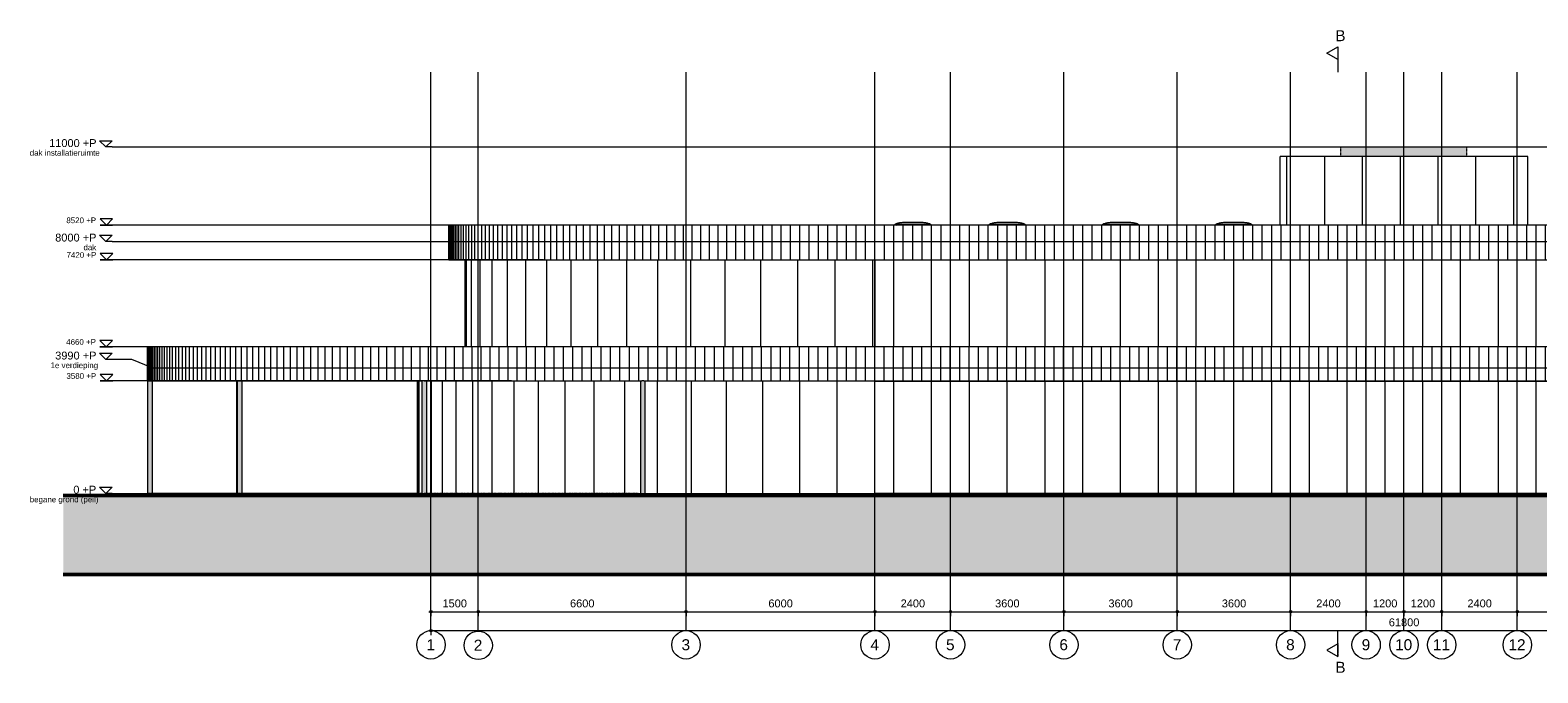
# Model space of a CAD drawing. Header units: millimetres. Extents: x -2730 to 271154, y -5699 to 14719.
# Tile 1 of 9: x -2730 to 45152, y -5688 to 14707. Entities that reach past the tile are written whole.
import ezdxf

# ---------------------------------------------------------------- set-up
doc = ezdxf.new("R2010")
doc.units = ezdxf.units.MM
for name, pattern in [('Hidden', [7.14375, 4.7625, -2.38125]), ('THO_hartlijn', [8, 5, -1, 1, -1]), ('THO_hhidden', [2.5, 1.5, -1]), ('THO_hidden', [6, 3, -3]), ('THO_stramienlijn', [20, 17, -1.5, 0, -1.5])]:
    doc.linetypes.add(name, pattern=pattern)
for name, color, linetype, lineweight in [('A-ANNO-DIMS', 7, 'Continuous', 13), ('A-ANNO-DIMS-100', 7, 'Continuous', 13), ('A-FLOR-HRAL', 7, 'Continuous', 13), ('A-FLOR-LEVL', 7, 'Continuous', 13), ('A-GENM', 7, 'Continuous', 13), ('A-GLAZ', 7, 'Continuous', 13), ('A-WALL-PATT', 7, 'Continuous', 18), ('C-TOPO', 7, 'Continuous', 13), ('C-TOPO-PATT', 7, 'Continuous', 50), ('G-ANNO-DIMS', 7, 'Continuous', 13), ('I-WALL', 7, 'Continuous', 18), ('S-COLS', 7, 'Continuous', 13), ('S-GRID', 7, 'Continuous', 13), ('S-GRID-IDEN', 7, 'Continuous', 13), ('S-STRS', 7, 'Continuous', 13)]:
    doc.layers.add(name, color=color, linetype=linetype, lineweight=lineweight)
for name, color, linetype, lineweight, true_color in [('A-AREA', 1, 'Continuous', 13, 0xff0000), ('A-DETL', 7, 'Continuous', 13, 0x00a600), ('G-ANNO-SYMB', 7, 'THO_hidden', 13, 0xff8040)]:
    doc.layers.add(name, color=color, linetype=linetype, lineweight=lineweight, true_color=true_color)
doc.styles.add('Arial', font='arial.ttf', dxfattribs={"height": 250})
doc.styles.add('Arial_1', font='arial.ttf', dxfattribs={"height": 180})
doc.styles.add('Arial_2', font='arial.ttf', dxfattribs={"height": 350})
doc.dimstyles.new('THO_25_-_transparant', dxfattribs={"dimscale": 304.8, "dimtxt": 0.836827, "dimasz": 0.229659, "dimexe": 0.459318, "dimexo": 0.0625, "dimgap": 0.213255, "dimtad": 1, "dimdec": 3, "dimlfac": 304.8, "dimrnd": 0.001, "dimdsep": 46, "dimtxsty": 'Arial', "dimblk1": 'DOTBLANK', "dimblk2": 'DOTBLANK', "dimsah": 1, "dimcen": 0.09, "dimdle": 0.229659, "dimazin": 0, "dimtfac": 1, "dimtdec": 4, "dimtix": 1, "dimtmove": 0, "dimatfit": 3, "dimfxl": 0.001507, "dimfxlon": 1, "dimtvp": 1, "dimtolj": 1, "dimtzin": 0, "dimarcsym": 2})
pattern_1 = [(90, (37184.6, 8000), (-1200, 7e-14), [])]

# ---------------------------------------------------------------- blocks, each defined once
blk = doc.blocks.new('FP_1-01 voorgevel _plotview_')
at = {"layer": 'A-WALL-PATT', "color": 8, "lineweight": 13, "true_color": 0x808080}
for p, q in [((9569, -63), (9569, 3580)), ((9620, -63), (9620, 3580)), ((10018, -63), (10018, 3580)), ((10362, -63), (10362, 3580)), ((10799, -63), (10799, 3580)), ((11328, -63), (11328, 3580)), ((11943, -63), (11943, 3580)), ((12641, -63), (12641, 3580)), ((13417, -63), (13417, 3580)), ((14266, -63), (14266, 3580)), ((15182, -63), (15182, 3580)), ((16159, -63), (16159, 3580)), ((17190, -63), (17190, 3580)), ((18268, -63), (18268, 3580)), ((19386, -63), (19386, 3580)), ((20536, -63), (20536, 3580)), ((21710, -63), (21710, 3580)), ((22901, -63), (22901, 3580)), ((24100, -63), (24100, 3560))]:
    blk.add_line(p, q, dxfattribs=at)
at = {"layer": 'I-WALL'}
blk.add_line((9570, 3580), (9570, -63), dxfattribs=at)
blk = doc.blocks.new('FP_3-01 voorgevel _plotview_')
at = {"layer": 'A-WALL-PATT', "color": 8, "lineweight": 13, "true_color": 0x808080}
for p, q in [((11124, 4660), (11124, 7420)), ((11289, 4660), (11289, 7420)), ((11563, 4660), (11563, 7420)), ((11943, 4660), (11943, 7420)), ((12426, 4660), (12426, 7420)), ((13008, 4660), (13008, 7420)), ((13684, 4660), (13684, 7420)), ((14448, 4660), (14448, 7420)), ((15294, 4660), (15294, 7420)), ((16215, 4660), (16215, 7420)), ((17203, 4660), (17203, 7420)), ((18249, 4660), (18249, 7420)), ((19344, 4660), (19344, 7420)), ((20480, 4660), (20480, 7420)), ((21647, 4660), (21647, 7420)), ((22834, 4660), (22834, 7420)), ((24032, 4660), (24032, 7420))]:
    blk.add_line(p, q, dxfattribs=at)
at = {"layer": 'I-WALL'}
blk.add_line((11070, 7420), (11070, 4660), dxfattribs=at)
blk = doc.blocks.new('FP_5-01 voorgevel _plotview_')
at = {"layer": 'A-WALL-PATT', "color": 252, "lineweight": 13, "true_color": 0x858482}
blk.add_line((24100, 3580), (24100, 4660), dxfattribs=at)
blk = doc.blocks.new('FP_7-01 voorgevel _plotview_')
at = {"layer": 'A-WALL-PATT', "color": 252, "lineweight": 13, "true_color": 0x858482}
for p, q in [((10571, 7420), (10571, 8520)), ((10580, 7420), (10580, 8520)), ((10595, 7420), (10595, 8520)), ((10618, 7420), (10618, 8520)), ((10646, 7420), (10646, 8520)), ((10682, 7420), (10682, 8520)), ((10724, 7420), (10724, 8520)), ((10773, 7420), (10773, 8520)), ((10828, 7420), (10828, 8520)), ((10889, 7420), (10889, 8520)), ((10958, 7420), (10958, 8520)), ((11032, 7420), (11032, 8520)), ((11113, 7420), (11113, 8520)), ((11201, 7420), (11201, 8520)), ((11295, 7420), (11295, 8520)), ((11395, 7420), (11395, 8520)), ((11501, 7420), (11501, 8520)), ((11614, 7420), (11614, 8520)), ((11732, 7420), (11732, 8520)), ((11857, 7420), (11857, 8520)), ((11988, 7420), (11988, 8520)), ((12125, 7420), (12125, 8520)), ((12267, 7420), (12267, 8520)), ((12416, 7420), (12416, 8520)), ((12570, 7420), (12570, 8520)), ((12730, 7420), (12730, 8520)), ((12895, 7420), (12895, 8520)), ((13066, 7420), (13066, 8520)), ((13243, 7420), (13243, 8520)), ((13424, 7420), (13424, 8520)), ((13611, 7420), (13611, 8520)), ((13803, 7420), (13803, 8520)), ((14001, 7420), (14001, 8520)), ((14203, 7420), (14203, 8520)), ((14410, 7420), (14410, 8520)), ((14621, 7420), (14621, 8520)), ((14838, 7420), (14838, 8520)), ((15059, 7420), (15059, 8520)), ((15284, 7420), (15284, 8520)), ((15514, 7420), (15514, 8520)), ((15748, 7420), (15748, 8520)), ((15986, 7420), (15986, 8520)), ((16228, 7420), (16228, 8520)), ((16474, 7420), (16474, 8520)), ((16724, 7420), (16724, 8520)), ((16977, 7420), (16977, 8520)), ((17234, 7420), (17234, 8520)), ((17494, 7420), (17494, 8520)), ((17758, 7420), (17758, 8520)), ((18024, 7420), (18024, 8520)), ((18294, 7420), (18294, 8520)), ((18566, 7420), (18566, 8520)), ((18841, 7420), (18841, 8520)), ((19119, 7420), (19119, 8520)), ((19399, 7420), (19399, 8520)), ((19682, 7420), (19682, 8520)), ((19966, 7420), (19966, 8520)), ((20253, 7420), (20253, 8520)), ((20542, 7420), (20542, 8520)), ((20832, 7420), (20832, 8520)), ((21124, 7420), (21124, 8520)), ((21417, 7420), (21417, 8520)), ((21712, 7420), (21712, 8520)), ((22008, 7420), (22008, 8520)), ((22305, 7420), (22305, 8520)), ((22603, 7420), (22603, 8520)), ((22901, 7420), (22901, 8520)), ((23200, 7420), (23200, 8520)), ((23500, 7420), (23500, 8520)), ((23800, 7420), (23800, 8520)), ((24100, 7420), (24100, 8520))]:
    blk.add_line(p, q, dxfattribs=at)
at = {"layer": 'I-WALL'}
blk.add_line((10570, 8520), (10570, 7420), dxfattribs=at)
blk = doc.blocks.new('NLRS_28_SCO_UN_koker_gen_bcb - K200_200_12_5-2195922-01 voorgevel _plotview_')
at = {"layer": 'S-COLS', "linetype": 'Hidden', "true_color": 0x7186a5}
blk.add_hatch(color=252, dxfattribs=at).paths.add_polyline_path([(30199.635701, 3560), (30199.635701, 3580), (29999.635701, 3580), (29999.635701, 3560)])
at = {"layer": 'S-COLS'}
for p, q in [((29999.635701, 3580), (29999.635701, 3560)), ((30199.635701, 3580), (30199.635701, 3560))]:
    blk.add_line(p, q, dxfattribs=at)
at = {"layer": 'S-COLS', "linetype": 'Hidden'}
for p, q in [((30012.135701, 3560), (30012.135701, 3580)), ((30187.135701, 3580), (30187.135701, 3560))]:
    blk.add_line(p, q, dxfattribs=at)
blk = doc.blocks.new('NLRS_28_SCO_UN_koker_gen_bcb - K200_200_12_5-V10-01 voorgevel _plotview_')
at = {"layer": 'S-COLS', "linetype": 'Hidden', "true_color": 0x7186a5}
blk.add_hatch(color=252, dxfattribs=at).paths.add_polyline_path([(24102, 3560), (24200, 3560), (24200, 3580), (24100, 3580), (24100, 3560)])
at = {"layer": 'S-COLS', "linetype": 'Hidden'}
blk.add_line((24187, 3580), (24187, 3560), dxfattribs=at)
at = {"layer": 'S-COLS'}
blk.add_line((24200, 3580), (24200, 3560), dxfattribs=at)
blk = doc.blocks.new('NLRS_37_WIN_RB_lichtkoepel rechthoekig 1200x1200mm uf02ujgf_gen_bcb - lichtkoepel rechthoekig 1200x1200mm-2423058-01 voorgevel _plotview_')
at = {"layer": 'A-GLAZ', "true_color": 0xfafafa}
for points in [[(34939, 8555), (36061, 8555), (35993, 8579), (35911, 8599), (35852, 8608), (35780, 8611), (35220, 8611), (35148, 8608), (35076, 8597), (35007, 8579)], [(36061, 8531), (36061, 8555), (34939, 8555), (34939, 8531), (35911, 8531)]]:
    blk.add_hatch(color=7, dxfattribs=at).paths.add_polyline_path(points)
at = {"layer": 'A-GLAZ', "true_color": 0x444444}
blk.add_hatch(color=250, dxfattribs=at).paths.add_polyline_path([(34988, 8520), (36011, 8520), (36000, 8531), (35000, 8531), (34993, 8525)])
at = {"layer": 'A-GLAZ'}
for p, q in [((34939, 8555), (36061, 8555)), ((34939, 8531), (34939, 8555)), ((36061, 8531), (34939, 8531)), ((34988, 8520), (35000, 8531)), ((35220, 8611), (35780, 8611)), ((35220, 8611), (35780, 8611)), ((36000, 8531), (36011, 8520)), ((36061, 8555), (36061, 8531))]:
    blk.add_line(p, q, dxfattribs=at)
for points, knots in [([(34939, 8555), (34961, 8564), (34995, 8576), (35041, 8589), (35076, 8597), (35112, 8603), (35160, 8609), (35196, 8611), (35220, 8611)], [-1, -1, -1, -1, -0.75, -0.625, -0.5, -0.375, -0.25, 0, 0, 0, 0]), ([(35780, 8611), (35804, 8611), (35840, 8609), (35887, 8603), (35923, 8597), (35958, 8589), (36004, 8576), (36038, 8564), (36061, 8555)], [0, 0, 0, 0, 0.25, 0.375, 0.5, 0.625, 0.75, 1, 1, 1, 1])]:
    blk.add_open_spline(points, degree=3, knots=knots, dxfattribs=at)
blk = doc.blocks.new('Top Rail Type - Top Rail_Internal_-2349066-01 voorgevel _plotview_')
at = {"layer": 'A-FLOR-HRAL', "true_color": 0xe9eef1}
for points in [[(35329, 3560), (35337, 3560), (35337, 3580), (35297, 3580), (35298, 3560), (35324, 3560)], [(35376, 3560), (35377, 3560), (35376, 3580), (35337, 3580), (35337, 3560), (35376, 3560)]]:
    blk.add_hatch(color=7, dxfattribs=at).paths.add_polyline_path(points)
at = {"layer": 'A-FLOR-HRAL'}
for p, q in [((35297, 3580), (35297, 3560)), ((35377, 3560), (35377, 3580))]:
    blk.add_line(p, q, dxfattribs=at)
blk = doc.blocks.new('Top Rail Type - Top Rail_Internal_-2349082-01 voorgevel _plotview_')
at = {"layer": 'A-FLOR-HRAL', "true_color": 0xe9eef1}
blk.add_hatch(color=7, dxfattribs=at).paths.add_polyline_path([(33807, 3560), (33808, 3560), (33807, 3580), (33800, 3580), (33800, 3560), (33807, 3560)])
at = {"layer": 'A-FLOR-HRAL'}
blk.add_line((33808, 3560), (33808, 3580), dxfattribs=at)
blk = doc.blocks.new('FP_12-01 voorgevel _plotview_')
at = {"layer": 'A-WALL-PATT', "color": 252, "lineweight": 13, "true_color": 0x858482}
for p, q in [((1000, 3580), (1000, 4660)), ((1007, 3580), (1007, 4660)), ((1019, 3580), (1019, 4660)), ((1038, 3580), (1038, 4660)), ((1062, 3580), (1062, 4660)), ((1091, 3580), (1091, 4660)), ((1127, 3580), (1127, 4660)), ((1168, 3580), (1168, 4660)), ((1215, 3580), (1215, 4660)), ((1268, 3580), (1268, 4660)), ((1326, 3580), (1326, 4660)), ((1390, 3580), (1390, 4660)), ((1460, 3580), (1460, 4660)), ((1535, 3580), (1535, 4660)), ((1616, 3580), (1616, 4660)), ((1703, 3580), (1703, 4660)), ((1794, 3580), (1794, 4660)), ((1892, 3580), (1892, 4660)), ((1994, 3580), (1994, 4660)), ((2103, 3580), (2103, 4660)), ((2216, 3580), (2216, 4660)), ((2335, 3580), (2335, 4660)), ((2459, 3580), (2459, 4660)), ((2589, 3580), (2589, 4660)), ((2723, 3580), (2723, 4660)), ((2863, 3580), (2863, 4660)), ((3008, 3580), (3008, 4660)), ((3157, 3580), (3157, 4660)), ((3312, 3580), (3312, 4660)), ((3472, 3580), (3472, 4660)), ((3636, 3580), (3636, 4660)), ((3806, 3580), (3806, 4660)), ((3980, 3580), (3980, 4660)), ((4158, 3580), (4158, 4660)), ((4342, 3580), (4342, 4660)), ((4529, 3580), (4529, 4660)), ((4722, 3580), (4722, 4660)), ((4918, 3580), (4918, 4660)), ((5119, 3580), (5119, 4660)), ((5325, 3580), (5325, 4660)), ((5534, 3580), (5534, 4660)), ((5748, 3580), (5748, 4660)), ((5965, 3580), (5965, 4660)), ((6187, 3580), (6187, 4660)), ((6412, 3580), (6412, 4660)), ((6641, 3580), (6641, 4660)), ((6874, 3580), (6874, 4660)), ((7110, 3580), (7110, 4660)), ((7350, 3580), (7350, 4660)), ((7594, 3580), (7594, 4660)), ((7840, 3580), (7840, 4660)), ((8090, 3580), (8090, 4660)), ((8343, 3580), (8343, 4660)), ((8599, 3580), (8599, 4660)), ((8858, 3580), (8858, 4660)), ((9120, 3580), (9120, 4660)), ((9385, 3580), (9385, 4660)), ((9652, 3580), (9652, 4660)), ((9922, 3580), (9922, 4660)), ((10194, 3580), (10194, 4660)), ((10469, 3580), (10469, 4660)), ((10746, 3580), (10746, 4660)), ((11025, 3580), (11025, 4660)), ((11306, 3580), (11306, 4660)), ((11590, 3580), (11590, 4660)), ((11875, 3580), (11875, 4660)), ((12161, 3580), (12161, 4660)), ((12450, 3580), (12450, 4660)), ((12740, 3580), (12740, 4660)), ((13031, 3580), (13031, 4660)), ((13324, 3580), (13324, 4660)), ((13618, 3580), (13618, 4660)), ((13913, 3580), (13913, 4660)), ((14209, 3580), (14209, 4660)), ((14506, 3580), (14506, 4660)), ((14803, 3580), (14803, 4660)), ((15102, 3580), (15102, 4660)), ((15401, 3580), (15401, 4660)), ((15700, 3580), (15700, 4660)), ((16000, 3580), (16000, 4660)), ((16300, 3580), (16300, 4660)), ((16600, 3580), (16600, 4660))]:
    blk.add_line(p, q, dxfattribs=at)
at = {"layer": 'I-WALL'}
blk.add_line((1000, 4660), (1000, 3580), dxfattribs=at)
blk = doc.blocks.new('NLRS_28_SCO_UN_houten kolom rond_gen_bcb - rond 150-2413769-01 voorgevel _plotview_')
at = {"layer": 'S-COLS', "true_color": 0xe8c753}
blk.add_hatch(color=53, dxfattribs=at).paths.add_polyline_path([(3849, -63), (3849, 3580), (3825, 3580), (3825, -63), (3845, -63)])
at = {"layer": 'S-COLS'}
blk.add_line((3825, 3580), (3825, -63), dxfattribs=at)
blk = doc.blocks.new('NLRS_28_SCO_UN_houten kolom rond_gen_bcb - rond 150-V13-01 voorgevel _plotview_')
at = {"layer": 'S-COLS', "true_color": 0xe8c753}
for points in [[(3852, -63), (3855, -63), (3854, 3580), (3849, 3580), (3849, -63), (3852, -63)], [(3925, -63), (3999, -63), (3999, 3580), (3875, 3580), (3875, 3590), (3855, 3590), (3855, -63), (3911, -63)]]:
    blk.add_hatch(color=53, dxfattribs=at).paths.add_polyline_path(points)
at = {"layer": 'S-COLS'}
for p, q in [((3849, 3590), (3849, -63)), ((3855, 3590), (3875, 3590)), ((3999, -63), (3999, 3580))]:
    blk.add_line(p, q, dxfattribs=at)
blk = doc.blocks.new('NLRS_28_SCO_UN_houten kolom rond_gen_bcb - rond 150-V14-01 voorgevel _plotview_')
at = {"layer": 'S-COLS', "true_color": 0xe8c753}
for points in [[(9787, -63), (9841, -63), (9841, 3580), (9780, 3580), (9780, 3590), (9734, 3590), (9734, 3580), (9713, 3580), (9713, -63), (9773, -63)], [(9841, -63), (9863, -63), (9863, 3580), (9841, 3580), (9841, 68)]]:
    blk.add_hatch(color=53, dxfattribs=at).paths.add_polyline_path(points)
at = {"layer": 'S-COLS'}
for p, q in [((9713, 3590), (9713, -63)), ((9735, 3590), (9779, 3590)), ((9863, -63), (9863, 3580))]:
    blk.add_line(p, q, dxfattribs=at)
blk = doc.blocks.new('NLRS_28_SCO_UN_houten kolom rond_gen_bcb - rond 150-V15-01 voorgevel _plotview_')
at = {"layer": 'S-COLS', "true_color": 0xe8c753}
for points in [[(16735, -63), (16792, -63), (16792, 3580), (16754, 3580), (16754, 3590), (16692, 3590), (16692, 3580), (16649, 3580), (16649, -63), (16721, -63)], [(16792, -63), (16799, -63), (16799, 3580), (16792, 3580), (16792, -63)]]:
    blk.add_hatch(color=53, dxfattribs=at).paths.add_polyline_path(points)
at = {"layer": 'S-COLS'}
for p, q in [((16649, 3580), (16649, -63)), ((16692, 3590), (16755, 3590)), ((16799, -63), (16799, 3580))]:
    blk.add_line(p, q, dxfattribs=at)
blk = doc.blocks.new('NLRS_28_SCO_UN_houten kolom rond_gen_bcb - rond 150-V21-01 voorgevel _plotview_')
at = {"layer": 'S-COLS', "true_color": 0xe8c753}
blk.add_hatch(color=53, dxfattribs=at).paths.add_polyline_path([(1074, -63), (1150, -63), (1149, 3580), (1000, 3580), (1000, -63), (1060, -63)])
at = {"layer": 'S-COLS'}
for p, q in [((1000, 3590), (1000, -63)), ((1150, -63), (1150, 3580))]:
    blk.add_line(p, q, dxfattribs=at)
blk = doc.blocks.new('NLRS_01_GM_WPB_dummy placeholder_gen_tho - placeholder kubus 2000x4000x3000-2431805-01 voorgevel _plotview_')
at = {"layer": 'A-GENM', "linetype": 'THO_hhidden', "true_color": 0xdcf8f8}
blk.add_hatch(color=7, dxfattribs=at).paths.add_polyline_path([(40901, 10700), (42900, 10700), (42900, 11000), (38900, 11000), (38900, 10700)])
at = {"layer": 'A-GENM', "linetype": 'THO_hhidden'}
for p, q in [((38900, 11000), (42900, 11000)), ((38900, 10700), (38900, 11000)), ((42900, 10700), (42900, 11000))]:
    blk.add_line(p, q, dxfattribs=at)
blk = doc.blocks.new('Level - Level _ P _ description-1127031-01 voorgevel _plotview_')
at = {"layer": 'A-FLOR-LEVL', "lineweight": 18}
for p, q in [((-525, 200), (-326, 0)), ((-525, 200), (-127, 200)), ((-127, 200), (-326, 0))]:
    blk.add_line(p, q, dxfattribs=at)
at = {"layer": 'A-FLOR-LEVL'}
blk.add_line((-127, 0), (-326, 0), dxfattribs=at)
blk = doc.blocks.new('Grid - Stramienbol 9_0mm-3500-01 voorgevel _plotview_')
at = {"layer": 'S-GRID-IDEN'}
blk.add_circle((9999.635701, -4800), 450, dxfattribs=at)
blk = doc.blocks.new('Section - Horizontaal links-23535-01 voorgevel _plotview_')
at = {"layer": 'G-ANNO-SYMB', "color": 7, "linetype": 'Continuous'}
for p, q in [((38450, 13975), (38800, 14175)), ((38800, 13775), (38450, 13975)), ((38800, 14175), (38800, 13775))]:
    blk.add_line(p, q, dxfattribs=at)
at = {"layer": 'G-ANNO-SYMB', "color": 7, "linetype": 'Continuous', "lineweight": 18}
blk.add_line((38800, 14175), (38800, 13375), dxfattribs=at)
blk = doc.blocks.new('DIMBLOCK1-01 voorgevel _plotview_')
at = {"layer": 'A-ANNO-DIMS-100'}
for p, q in [((10000, -4350), (10000, -4210)), ((71800, -4350), (71800, -4210)), ((9930, -4350), (71870, -4350)), ((10000, -4350), (10000, -4490)), ((71800, -4350), (71800, -4490))]:
    blk.add_line(p, q, dxfattribs=at)
for centre in [(10000, -4350), (71800, -4350)]:
    blk.add_circle(centre, 35, dxfattribs=at)
at = {"layer": 'A-ANNO-DIMS-100', "color": 0, "insert": (40419, -3960), "char_height": 250, "width": 1153.68, "attachment_point": 1, "line_spacing_factor": 0.941778, "style": 'Arial'}
blk.add_mtext('61800', dxfattribs=at)
blk = doc.blocks.new('_DotBlank')
at = {"color": 0, "linetype": 'ByBlock', "lineweight": -2}
blk.add_line((-0.5, 0), (-1, 0), dxfattribs=at)
blk.add_circle((0, 0), 0.5, dxfattribs=at)
blk = doc.blocks.new('DIMBLOCK2-01 voorgevel _plotview_')
at = {"layer": 'A-ANNO-DIMS-100'}
for p, q in [((9930, -3750), (11500, -3750)), ((10000, -3750), (10000, -3610)), ((10000, -3750), (10000, -3890)), ((11500, -3750), (11500, -3610)), ((11500, -3750), (11500, -3890))]:
    blk.add_line(p, q, dxfattribs=at)
for centre in [(10000, -3750), (11500, -3750)]:
    blk.add_circle(centre, 35, dxfattribs=at)
at = {"layer": 'A-ANNO-DIMS-100', "color": 0, "insert": (10365, -3360), "char_height": 250, "width": 922.94, "attachment_point": 1, "line_spacing_factor": 0.941778, "style": 'Arial'}
blk.add_mtext('1500', dxfattribs=at)
blk = doc.blocks.new('DIMBLOCK3-01 voorgevel _plotview_')
at = {"layer": 'A-ANNO-DIMS-100'}
for p, q in [((11500, -3750), (11500, -3610)), ((11500, -3750), (18100, -3750)), ((11500, -3750), (11500, -3890)), ((18100, -3750), (18100, -3610)), ((18100, -3750), (18100, -3890))]:
    blk.add_line(p, q, dxfattribs=at)
for centre in [(11500, -3750), (18100, -3750)]:
    blk.add_circle(centre, 35, dxfattribs=at)
at = {"layer": 'A-ANNO-DIMS-100', "color": 0, "insert": (14415, -3360), "char_height": 250, "width": 922.94, "attachment_point": 1, "line_spacing_factor": 0.941778, "style": 'Arial'}
blk.add_mtext('6600', dxfattribs=at)
blk = doc.blocks.new('DIMBLOCK4-01 voorgevel _plotview_')
at = {"layer": 'A-ANNO-DIMS-100'}
for p, q in [((18100, -3750), (18100, -3610)), ((18100, -3750), (24100, -3750)), ((18100, -3750), (18100, -3890)), ((24100, -3750), (24100, -3610)), ((24100, -3750), (24100, -3890))]:
    blk.add_line(p, q, dxfattribs=at)
for centre in [(18100, -3750), (24100, -3750)]:
    blk.add_circle(centre, 35, dxfattribs=at)
at = {"layer": 'A-ANNO-DIMS-100', "color": 0, "insert": (20715, -3360), "char_height": 250, "width": 922.94, "attachment_point": 1, "line_spacing_factor": 0.941778, "style": 'Arial'}
blk.add_mtext('6000', dxfattribs=at)
blk = doc.blocks.new('DIMBLOCK5-01 voorgevel _plotview_')
at = {"layer": 'A-ANNO-DIMS-100'}
for p, q in [((24100, -3750), (24100, -3610)), ((24100, -3750), (26500, -3750)), ((24100, -3750), (24100, -3890)), ((26500, -3750), (26500, -3610)), ((26500, -3750), (26500, -3890))]:
    blk.add_line(p, q, dxfattribs=at)
for centre in [(24100, -3750), (26500, -3750)]:
    blk.add_circle(centre, 35, dxfattribs=at)
at = {"layer": 'A-ANNO-DIMS-100', "color": 0, "insert": (24915, -3360), "char_height": 250, "width": 922.94, "attachment_point": 1, "line_spacing_factor": 0.941778, "style": 'Arial'}
blk.add_mtext('2400', dxfattribs=at)
blk = doc.blocks.new('DIMBLOCK6-01 voorgevel _plotview_')
at = {"layer": 'A-ANNO-DIMS-100'}
for p, q in [((26500, -3750), (26500, -3610)), ((26500, -3750), (30100, -3750)), ((26500, -3750), (26500, -3890)), ((30100, -3750), (30100, -3610)), ((30100, -3750), (30100, -3890))]:
    blk.add_line(p, q, dxfattribs=at)
for centre in [(26500, -3750), (30100, -3750)]:
    blk.add_circle(centre, 35, dxfattribs=at)
at = {"layer": 'A-ANNO-DIMS-100', "color": 0, "insert": (27915, -3360), "char_height": 250, "width": 922.94, "attachment_point": 1, "line_spacing_factor": 0.941778, "style": 'Arial'}
blk.add_mtext('3600', dxfattribs=at)
blk = doc.blocks.new('DIMBLOCK7-01 voorgevel _plotview_')
at = {"layer": 'A-ANNO-DIMS-100'}
for p, q in [((30100, -3750), (30100, -3610)), ((30100, -3750), (33700, -3750)), ((30100, -3750), (30100, -3890)), ((33700, -3750), (33700, -3610)), ((33700, -3750), (33700, -3890))]:
    blk.add_line(p, q, dxfattribs=at)
for centre in [(30100, -3750), (33700, -3750)]:
    blk.add_circle(centre, 35, dxfattribs=at)
at = {"layer": 'A-ANNO-DIMS-100', "color": 0, "insert": (31515, -3360), "char_height": 250, "width": 922.94, "attachment_point": 1, "line_spacing_factor": 0.941778, "style": 'Arial'}
blk.add_mtext('3600', dxfattribs=at)
blk = doc.blocks.new('DIMBLOCK8-01 voorgevel _plotview_')
at = {"layer": 'A-ANNO-DIMS-100'}
for p, q in [((33700, -3750), (33700, -3610)), ((33700, -3750), (37300, -3750)), ((33700, -3750), (33700, -3890)), ((37300, -3750), (37300, -3610)), ((37300, -3750), (37300, -3890))]:
    blk.add_line(p, q, dxfattribs=at)
for centre in [(33700, -3750), (37300, -3750)]:
    blk.add_circle(centre, 35, dxfattribs=at)
at = {"layer": 'A-ANNO-DIMS-100', "color": 0, "insert": (35115, -3360), "char_height": 250, "width": 922.94, "attachment_point": 1, "line_spacing_factor": 0.941778, "style": 'Arial'}
blk.add_mtext('3600', dxfattribs=at)
blk = doc.blocks.new('DIMBLOCK9-01 voorgevel _plotview_')
at = {"layer": 'A-ANNO-DIMS-100'}
for p, q in [((37300, -3750), (37300, -3610)), ((37300, -3750), (39700, -3750)), ((37300, -3750), (37300, -3890)), ((39700, -3750), (39700, -3610)), ((39700, -3750), (39700, -3890))]:
    blk.add_line(p, q, dxfattribs=at)
for centre in [(37300, -3750), (39700, -3750)]:
    blk.add_circle(centre, 35, dxfattribs=at)
at = {"layer": 'A-ANNO-DIMS-100', "color": 0, "insert": (38115, -3360), "char_height": 250, "width": 922.94, "attachment_point": 1, "line_spacing_factor": 0.941778, "style": 'Arial'}
blk.add_mtext('2400', dxfattribs=at)
blk = doc.blocks.new('DIMBLOCK10-01 voorgevel _plotview_')
at = {"layer": 'A-ANNO-DIMS-100'}
for p, q in [((39700, -3750), (39700, -3610)), ((39700, -3750), (40900, -3750)), ((39700, -3750), (39700, -3890)), ((40900, -3750), (40900, -3610)), ((40900, -3750), (40900, -3890))]:
    blk.add_line(p, q, dxfattribs=at)
for centre in [(39700, -3750), (40900, -3750)]:
    blk.add_circle(centre, 35, dxfattribs=at)
at = {"layer": 'A-ANNO-DIMS-100', "color": 0, "insert": (39915, -3360), "char_height": 250, "width": 922.94, "attachment_point": 1, "line_spacing_factor": 0.941778, "style": 'Arial'}
blk.add_mtext('1200', dxfattribs=at)
blk = doc.blocks.new('DIMBLOCK11-01 voorgevel _plotview_')
at = {"layer": 'A-ANNO-DIMS-100'}
for p, q in [((40900, -3750), (40900, -3610)), ((40900, -3750), (42100, -3750)), ((40900, -3750), (40900, -3890)), ((42100, -3750), (42100, -3610)), ((42100, -3750), (42100, -3890))]:
    blk.add_line(p, q, dxfattribs=at)
for centre in [(40900, -3750), (42100, -3750)]:
    blk.add_circle(centre, 35, dxfattribs=at)
at = {"layer": 'A-ANNO-DIMS-100', "color": 0, "insert": (41115, -3360), "char_height": 250, "width": 922.94, "attachment_point": 1, "line_spacing_factor": 0.941778, "style": 'Arial'}
blk.add_mtext('1200', dxfattribs=at)
blk = doc.blocks.new('DIMBLOCK12-01 voorgevel _plotview_')
at = {"layer": 'A-ANNO-DIMS-100'}
for p, q in [((42100, -3750), (42100, -3610)), ((42100, -3750), (44500, -3750)), ((42100, -3750), (42100, -3890)), ((44500, -3750), (44500, -3610)), ((44500, -3750), (44500, -3890))]:
    blk.add_line(p, q, dxfattribs=at)
for centre in [(42100, -3750), (44500, -3750)]:
    blk.add_circle(centre, 35, dxfattribs=at)
at = {"layer": 'A-ANNO-DIMS-100', "color": 0, "insert": (42915, -3360), "char_height": 250, "width": 922.94, "attachment_point": 1, "line_spacing_factor": 0.941778, "style": 'Arial'}
blk.add_mtext('2400', dxfattribs=at)
blk = doc.blocks.new('DIMBLOCK13-01 voorgevel _plotview_')
at = {"layer": 'A-ANNO-DIMS-100'}
for p, q in [((44500, -3750), (44500, -3610)), ((44500, -3750), (48100, -3750)), ((44500, -3750), (44500, -3890)), ((48100, -3750), (48100, -3610)), ((48100, -3750), (48100, -3890))]:
    blk.add_line(p, q, dxfattribs=at)
for centre in [(44500, -3750), (48100, -3750)]:
    blk.add_circle(centre, 35, dxfattribs=at)
at = {"layer": 'A-ANNO-DIMS-100', "color": 0, "insert": (45915, -3360), "char_height": 250, "width": 922.94, "attachment_point": 1, "line_spacing_factor": 0.941778, "style": 'Arial'}
blk.add_mtext('3600', dxfattribs=at)
blk = doc.blocks.new('Spot Elevations - arrow above 13mm-511644-01 voorgevel _plotview_')
at = {"layer": 'G-ANNO-DIMS'}
for p, q in [((-510, 8720), (-310, 8520)), ((-110, 8720), (-510, 8720)), ((-310, 8520), (-110, 8720)), ((-510, 8520), (-110, 8520))]:
    blk.add_line(p, q, dxfattribs=at)

msp = doc.modelspace()

# ---------------------------------------------------------------- hatches: boundary and pattern name
at = {"layer": 'A-WALL-PATT', "lineweight": 13, "true_color": 0x808080}
h = msp.add_hatch(dxfattribs=at)
h.set_pattern_fill('FP_3', color=8, style=0, pattern_type=2)
h.set_pattern_definition(pattern_1)
h.paths.add_polyline_path([(37399.635701, 8520), (37399.635701, 10700), (36969.635701, 10700), (36969.635701, 8520)])
h = msp.add_hatch(dxfattribs=at)
h.set_pattern_fill('FP_3', color=8, style=0, pattern_type=2)
h.set_pattern_definition(pattern_1)
h.paths.add_polyline_path([(44829.635701, 8520), (44829.635701, 10700), (37399.635701, 10700), (37399.635701, 8520), (44560.3437831, 8520)])
h = msp.add_hatch(dxfattribs=at)
h.set_pattern_fill('FP_5', color=8, style=0, pattern_type=2)
h.set_pattern_definition([(90, (57699.64, 8000), (-300, 2e-14), [])])
h.paths.add_polyline_path([(40901.1545674, 7420), (57699.6422503, 7420), (57699.6422503, 8520), (24099.6291517, 8520), (24099.6291517, 7420), (38239.9260468, 7420)])
h = msp.add_hatch(dxfattribs=at)
h.set_pattern_fill('FP_2', color=8, style=0, pattern_type=2)
h.set_pattern_definition([(90, (58299.6, 3990), (-1200, 7e-14), [])])
h.paths.add_polyline_path([(40568.5010023, 4660), (57699.6422503, 4660), (57699.6422503, 7420), (24099.6291517, 7420), (24099.633136, 4660), (40402.1742198, 4660)])
h = msp.add_hatch(dxfattribs=at)
h.set_pattern_fill('FP_6', color=8, style=0, pattern_type=2)
h.set_pattern_definition([(90, (24099.63, 3990), (-300, 2e-14), [])])
h.paths.add_polyline_path([(19611.3264028, 3580), (24099.633136, 3580), (24099.633136, 4660), (16599.633136, 4660), (16599.633136, 3580), (16692.2249283, 3580), (16692.2249283, 3590), (16754.3634745, 3590), (16754.3634745, 3580), (18946.0192727, 3580)])
h = msp.add_hatch(dxfattribs=at)
h.set_pattern_fill('FP_4', color=8, style=0, pattern_type=2)
h.set_pattern_definition([(90, (57691.84, 3990), (-300, 2e-14), [])])
h.paths.add_polyline_path([(24099.633136, 3580), (57691.8363459, 3580), (57691.8363459, 4660), (24099.633136, 4660), (24099.633136, 3672.74269)])
h = msp.add_hatch(dxfattribs=at)
h.set_pattern_fill('FP_1', color=8, style=0, pattern_type=2)
h.set_pattern_definition([(90, (58299.6, 0), (-1200, 7e-14), [])])
h.paths.add_polyline_path([(37408.2921341, -63), (57699.6126196, -63), (57699.6126196, 3560), (24099.6740145, 3560), (24099.6740145, -63), (37241.9653516, -63)])
at = {"layer": 'A-WALL-PATT', "true_color": 0xf0f0f0}
h = msp.add_hatch(color=7, dxfattribs=at)
h.paths.add_polyline_path([(33599.635701, 3560), (33599.635701, 3580), (30674.635701, 3580), (30674.635701, 3560), (33582.7761358, 3560)])
h.paths.add_polyline_path([(26611.1809952, 3560), (29999.635701, 3560), (29999.635701, 3580), (26599.635701, 3580), (26599.635701, 3560)])
h.paths.add_polyline_path([(30199.635701, 3560), (30549.635701, 3560), (30549.635701, 3580), (30199.635701, 3580)])
for points in [[(37199.635701, 3560), (37199.635701, 3580), (35377.3449358, 3580), (35377.3449358, 3560), (36909.3117865, 3560)], [(37399.635701, 3560), (37962.135701, 3560), (37962.135701, 3580), (37399.635701, 3580)], [(38087.135701, 3560), (38087.135701, 3580), (37962.135701, 3580), (37962.135701, 3560)], [(44599.635701, 3560), (45089.635701, 3560), (45089.635701, 3580), (44599.635701, 3580)]]:
    msp.add_hatch(color=7, dxfattribs=at).paths.add_polyline_path(points)
at = {"layer": 'C-TOPO-PATT', "lineweight": 13, "true_color": 0xc0c0c0}
msp.add_hatch(color=9, dxfattribs=at).paths.add_polyline_path([(80819.5823759, -2563), (83480.8108964, -2563), (83480.8108964, -63), (-1678.5017617, -63), (-1678.5017617, -2563), (78158.3538553, -2563)])
at = {"layer": 'I-WALL', "true_color": 0xd7e6e6}
for points in [[(26399.635701, 3560), (26399.635701, 3580), (24199.6740145, 3580), (24199.6740145, 3560), (26264.3977042, 3560)], [(44399.635701, 3560), (44399.635701, 3580), (38087.135701, 3580), (38087.135701, 3560), (44227.6902181, 3560)]]:
    msp.add_hatch(color=254, dxfattribs=at).paths.add_polyline_path(points)
at = {"layer": 'S-STRS', "true_color": 0x72736a}
msp.add_hatch(color=8, dxfattribs=at).paths.add_polyline_path([(35297.3449358, 3560), (35297.3449358, 3580), (33807.535701, 3580), (33807.535701, 3560), (35246.0439612, 3560)])

# ---------------------------------------------------------------- linework, layer by layer
at = {"layer": 'A-AREA'}
for p, q in [((8501.95899, 0), (9713.0104224, 0)), ((8501.95899, 0), (9567.9612515, 0)), ((9861.5388468, 0), (16648.4030281, 0)), ((16798.8754956, 0), (24099.633136, 0)), ((57691.8363459, 0), (24099.633136, 0))]:
    msp.add_line(p, q, dxfattribs=at)
at = {"layer": 'A-DETL', "color": 7, "linetype": 'THO_hhidden'}
for p, q in [((3853.525659, 0), (1001.95899, 0)), ((3828.3677683, 0), (1147.3341154, 0)), ((3847.9356773, 0), (1151.9366436, 0)), ((3847.9356773, 0), (1151.9366436, 0)), ((9732.4648808, 0), (3875.1048694, 0)), ((9568.8154241, 0), (3996.8193153, 0)), ((9712.4644439, 0), (3996.8193153, 0)), ((9568.6742185, 0), (3997.1749292, 0)), ((8501.95899, 0), (9713.0104224, 0)), ((8501.95899, 0), (9567.9612515, 0)), ((16599.633136, 0), (9779.3776734, 0)), ((9861.5388468, 0), (16648.4030281, 0)), ((16599.633136, 0), (9863.0833717, 0)), ((16599.633136, 0), (16692.3494985, 0)), ((16599.633136, 0), (16649.4911096, 0)), ((16754.3634745, 0), (24099.633136, 0)), ((16798.8754956, 0), (24099.633136, 0)), ((16799.2990134, 0), (21941.5218679, 0)), ((57691.8363459, 0), (24099.633136, 0))]:
    msp.add_line(p, q, dxfattribs=at)
at = {"layer": 'A-FLOR-LEVL', "color": 5, "linetype": 'THO_stramienlijn', "true_color": 0x0000ff}
for p, q in [((-126.8448783, 11000), (81979.1386261, 11000)), ((-126.8448783, 8000), (81979.1386261, 8000)), ((1143.1551217, 3990), (81979.1386261, 3990)), ((-126.8448783, 0), (81979.1386261, 0))]:
    msp.add_line(p, q, dxfattribs=at)
at = {"layer": 'A-FLOR-LEVL', "color": 5, "true_color": 0x0000ff}
for p, q in [((494.6317274, 4256.5596152), (-126.8448783, 4256.5596152)), ((1143.1551217, 3990), (494.6317274, 4256.5596152))]:
    msp.add_line(p, q, dxfattribs=at)
at = {"layer": 'C-TOPO', "lineweight": 50}
for p, q in [((83480.8108964, -63), (-1678.5017617, -63)), ((-1678.5017617, -2563), (83480.8108964, -2563))]:
    msp.add_line(p, q, dxfattribs=at)
at = {"layer": 'G-ANNO-DIMS'}
for p, q in [((-455.6982718, 8520), (-510.0990242, 8520)), ((13707.1310823, 8520), (-455.6982718, 8520)), ((-401.2975195, 7420), (-503.5985896, 7420)), ((13570.292594, 7420), (-401.2975195, 7420)), ((-355.9635592, 4660), (-514.7402333, 4660)), ((11499.8299437, 4660), (-355.9635592, 4660)), ((-111.1601735, 3580), (-507.3205054, 3580)), ((12559.5211254, 3580), (-111.1601735, 3580))]:
    msp.add_line(p, q, dxfattribs=at)
at = {"layer": 'G-ANNO-SYMB', "color": 16, "linetype": 'THO_hartlijn', "lineweight": 18, "true_color": 0x800000}
for p, q in [((38800, 14175.1763507), (38800, 13653.6117406)), ((38800, -4744.3036139), (38800, -5169.3968355))]:
    msp.add_line(p, q, dxfattribs=at)
at = {"layer": 'I-WALL'}
for p, q in [((36969.635701, 8520), (36969.635701, 10700)), ((44829.635701, 10700), (36969.635701, 10700)), ((44829.635701, 8520), (44829.635701, 10700)), ((24099.6291517, 8520), (10569.6463568, 8520)), ((71229.6250452, 8520), (24099.6291517, 8520)), ((10569.6463568, 7420), (71229.6250452, 7420)), ((24099.6291517, 7420), (24099.6291517, 4660)), ((16599.633136, 4660), (999.6349653, 4660)), ((80799.6364367, 4660), (16599.633136, 4660)), ((24099.633136, 3580), (24099.633136, 4660)), ((999.6349653, 3580), (3853.8398671, 3580)), ((3874.2078014, 3580), (9733.1933143, 3580)), ((9779.2258005, 3580), (16599.633136, 3580)), ((16599.633136, 3580), (16692.3494985, 3580)), ((16754.3634745, 3580), (65044.9079275, 3580)), ((24099.6740145, 3560), (24099.6740145, 3580)), ((57699.6126196, 3560), (24099.6740145, 3560)), ((30549.635701, 3560), (30549.635701, 3580)), ((30674.635701, 3580), (30674.635701, 3560)), ((38087.135701, 3580), (38087.135701, 3560)), ((45089.635701, 3560), (45089.635701, 3580))]:
    msp.add_line(p, q, dxfattribs=at)
at = {"layer": 'S-GRID', "color": 5, "linetype": 'THO_stramienlijn', "true_color": 0x0000ff}
for p, q in [((9999.635701, -4350), (9999.635701, 13370)), ((11499.635701, -4365.6631086), (11499.635701, 13375.4223765)), ((18099.635701, -4350), (18099.635701, 13370)), ((24099.635701, -4350), (24099.635701, 13370)), ((26499.635701, -4350), (26499.635701, 13370)), ((30099.635701, -4350), (30099.635701, 13370)), ((33699.635701, -4350), (33699.635701, 13370)), ((37299.635701, -4350), (37299.635701, 13370)), ((39699.635701, -4350), (39699.635701, 13370)), ((40899.635701, -4350), (40899.635701, 13370)), ((42099.635701, -4350), (42099.635701, 13370)), ((44499.635701, -4350), (44499.635701, 13370))]:
    msp.add_line(p, q, dxfattribs=at)

# ---------------------------------------------------------------- block references
at = {"layer": 'A-FLOR-HRAL'}
for name in ['Top Rail Type - Top Rail_Internal_-2349082-01 voorgevel _plotview_', 'Top Rail Type - Top Rail_Internal_-2349066-01 voorgevel _plotview_']:
    msp.add_blockref(name, (0, 0), dxfattribs=at)
at = {"layer": 'A-FLOR-LEVL'}
for p in [(0, 11000), (0, 8000), (0, 4256.5596152), (0, 0)]:
    msp.add_blockref('Level - Level _ P _ description-1127031-01 voorgevel _plotview_', p, dxfattribs=at)
at = {"layer": 'A-GENM', "linetype": 'THO_hhidden'}
msp.add_blockref('NLRS_01_GM_WPB_dummy placeholder_gen_tho - placeholder kubus 2000x4000x3000-2431805-01 voorgevel _plotview_', (0, 0), dxfattribs=at)
at = {"layer": 'A-GLAZ'}
for p in [(-10200, 0), (-7200, 0), (-3600, 0), (0, 0)]:
    msp.add_blockref('NLRS_37_WIN_RB_lichtkoepel rechthoekig 1200x1200mm uf02ujgf_gen_bcb - lichtkoepel rechthoekig 1200x1200mm-2423058-01 voorgevel _plotview_', p, dxfattribs=at)
at = {"layer": 'G-ANNO-DIMS'}
for p in [(0, 0), (6.5004345, -1100), (-4.6412091, -3860), (2.7785188, -4940)]:
    msp.add_blockref('Spot Elevations - arrow above 13mm-511644-01 voorgevel _plotview_', p, dxfattribs=at)
at = {"layer": 'G-ANNO-SYMB', "color": 7, "linetype": 'Continuous'}
msp.add_blockref('Section - Horizontaal links-23535-01 voorgevel _plotview_', (0, 0), dxfattribs=at)
at = {"layer": 'G-ANNO-SYMB', "color": 7, "linetype": 'Continuous', "extrusion": (0, 0, -1), "rotation": 180}
msp.add_blockref('Section - Horizontaal links-23535-01 voorgevel _plotview_', (0, 9005.7795152), dxfattribs=at)
at = {"layer": 'I-WALL'}
for name in ['FP_7-01 voorgevel _plotview_', 'FP_3-01 voorgevel _plotview_', 'FP_12-01 voorgevel _plotview_', 'FP_5-01 voorgevel _plotview_', 'FP_1-01 voorgevel _plotview_']:
    msp.add_blockref(name, (0, 0), dxfattribs=at)
at = {"layer": 'S-COLS'}
for name in ['NLRS_28_SCO_UN_houten kolom rond_gen_bcb - rond 150-V21-01 voorgevel _plotview_', 'NLRS_28_SCO_UN_houten kolom rond_gen_bcb - rond 150-2413769-01 voorgevel _plotview_', 'NLRS_28_SCO_UN_houten kolom rond_gen_bcb - rond 150-V13-01 voorgevel _plotview_', 'NLRS_28_SCO_UN_houten kolom rond_gen_bcb - rond 150-V14-01 voorgevel _plotview_', 'NLRS_28_SCO_UN_houten kolom rond_gen_bcb - rond 150-V15-01 voorgevel _plotview_']:
    msp.add_blockref(name, (0, 0), dxfattribs=at)
at = {"layer": 'S-COLS', "linetype": 'Hidden'}
for name, p in [('NLRS_28_SCO_UN_koker_gen_bcb - K200_200_12_5-V10-01 voorgevel _plotview_', (0, 0)), ('NLRS_28_SCO_UN_koker_gen_bcb - K200_200_12_5-2195922-01 voorgevel _plotview_', (-3600, 0)), ('NLRS_28_SCO_UN_koker_gen_bcb - K200_200_12_5-2195922-01 voorgevel _plotview_', (0, 0)), ('NLRS_28_SCO_UN_koker_gen_bcb - K200_200_12_5-2195922-01 voorgevel _plotview_', (3600, 0)), ('NLRS_28_SCO_UN_koker_gen_bcb - K200_200_12_5-2195922-01 voorgevel _plotview_', (7200, 0)), ('NLRS_28_SCO_UN_koker_gen_bcb - K200_200_12_5-2195922-01 voorgevel _plotview_', (14400, 0))]:
    msp.add_blockref(name, p, dxfattribs=at)
at = {"layer": 'S-GRID-IDEN'}
for p in [(0, 0), (1500, -15.6631086), (8100, 0), (14100, 0), (16500, 0), (20100, 0), (23700, 0), (27300, 0), (29700, 0), (30900, 0), (32100, 0), (34500, 0)]:
    msp.add_blockref('Grid - Stramienbol 9_0mm-3500-01 voorgevel _plotview_', p, dxfattribs=at)

# ---------------------------------------------------------------- texts
at = {"layer": 'A-FLOR-LEVL', "attachment_point": 1}
for s, insert, char_height, width, style in [('11000 +P', (-2127.6965075, 11248.9325909), 250, 1811.81375, 'Arial'), ('dak installatieruimte', (-2743.3787798, 10903.9898825), 180, 2549.36625, 'Arial_1'), ('8000 +P', (-1935.6965075, 8248.9325909), 250, 1579.324375, 'Arial'), ('dak', (-1037.3787798, 7903.9898825), 180, 481.0125, 'Arial_1'), ('3990 +P', (-1935.6965075, 4505.4922061), 250, 1579.324375, 'Arial'), ('1e verdieping', (-2082.3787798, 4160.5494977), 180, 1747.67875, 'Arial_1'), ('0 +P', (-1359.6965075, 248.9325909), 250, 881.85625, 'Arial'), ('begane grond (peil)', (-2743.3787798, -96.0101175), 180, 2549.36625, 'Arial_1')]:
    msp.add_mtext(s, dxfattribs=dict(at, insert=insert, char_height=char_height, width=width, style=style))
at = {"layer": 'G-ANNO-DIMS', "char_height": 180, "width": 1128.263164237, "attachment_point": 1, "line_spacing_factor": 0.941778, "style": 'Arial_1'}
for s, insert in [('8520 +P', (-1580.2086759, 8762.1573419)), ('7420 +P', (-1573.7082414, 7662.1573419)), ('4660 +P', (-1584.849885, 4902.1573419)), ('3580 +P', (-1577.4301571, 3822.1573419))]:
    msp.add_mtext(s, dxfattribs=dict(at, insert=insert))
at = {"layer": 'G-ANNO-SYMB', "color": 7, "linetype": 'Continuous', "char_height": 350, "width": 400.84375, "attachment_point": 1, "style": 'Arial_2'}
for insert in [(38719.1980958, 14706.5125939), (38719.1980958, -5338.0605923)]:
    msp.add_mtext('B', dxfattribs=dict(at, insert=insert))
at = {"layer": 'S-GRID-IDEN', "char_height": 350, "attachment_point": 1, "style": 'Arial_2'}
for s, insert, width in [('1', (9857.0136315, -4621.2566012), 336.70875), ('2', (11357.0136315, -4636.9197098), 336.70875), ('3', (17957.0136315, -4621.2566012), 336.70875), ('4', (23957.0136315, -4621.2566012), 336.70875), ('5', (26357.0136315, -4621.2566012), 336.70875), ('6', (29957.0136315, -4621.2566012), 336.70875), ('7', (33557.0136315, -4621.2566012), 336.70875), ('8', (37157.0136315, -4621.2566012), 336.70875), ('9', (39557.0136315, -4621.2566012), 336.70875), ('10', (40618.5136315, -4621.2566012), 673.4175), ('11', (41818.5136315, -4621.2566012), 673.4175), ('12', (44218.5136315, -4621.2566012), 673.4175)]:
    msp.add_mtext(s, dxfattribs=dict(at, insert=insert, width=width))

# ---------------------------------------------------------------- dimensions: what is measured, and where the dimension line sits
at = {"layer": 'A-ANNO-DIMS'}
for base, p1, p2, override, picture, middle in [((11499.635701, -3750), (9999.635701, -3890), (11499.635701, -3890), {"dimpost": '<>', "dimfxl": 1500}, 'DIMBLOCK2-01 voorgevel _plotview_', (10749.635701, -3557.3567523)), ((18099.6357010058, -3750.0000000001), (11499.6357010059, -3890.0000000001), (18099.6357010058, -3890.0000000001), {"dimpost": '<>', "dimfxl": 6600}, 'DIMBLOCK3-01 voorgevel _plotview_', (14799.6357010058, -3557.3567523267)), ((24099.6357010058, -3750.0000000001), (18099.6357010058, -3890.0000000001), (24099.6357010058, -3890.0000000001), {"dimpost": '<>', "dimfxl": 6000}, 'DIMBLOCK4-01 voorgevel _plotview_', (21099.6357010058, -3557.3567523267)), ((26499.6357010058, -3750.0000000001), (24099.6357010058, -3890.0000000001), (26499.6357010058, -3890.0000000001), {"dimpost": '<>', "dimfxl": 2400}, 'DIMBLOCK5-01 voorgevel _plotview_', (25299.6357010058, -3557.2714862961)), ((30099.6357010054, -3750.0000000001), (26499.6357010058, -3890.0000000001), (30099.6357010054, -3890.0000000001), {"dimpost": '<>', "dimfxl": 3600}, 'DIMBLOCK6-01 voorgevel _plotview_', (28299.6357010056, -3557.3567523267)), ((33699.6357010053, -3750.0000000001), (30099.6357010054, -3890.0000000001), (33699.6357010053, -3890.0000000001), {"dimpost": '<>', "dimfxl": 3600}, 'DIMBLOCK7-01 voorgevel _plotview_', (31899.6357010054, -3557.3567523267)), ((37299.6357010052, -3750.0000000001), (33699.6357010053, -3890.0000000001), (37299.6357010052, -3890.0000000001), {"dimpost": '<>', "dimfxl": 3600}, 'DIMBLOCK8-01 voorgevel _plotview_', (35499.6357010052, -3557.3567523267)), ((39699.6357010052, -3750.0000000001), (37299.6357010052, -3890.0000000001), (39699.6357010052, -3890.0000000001), {"dimpost": '<>', "dimfxl": 2400}, 'DIMBLOCK9-01 voorgevel _plotview_', (38499.6357010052, -3557.2714862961)), ((40899.635701, -3750), (39699.635701, -3890), (40899.635701, -3890), {"dimpost": '<>', "dimfxl": 1200}, 'DIMBLOCK10-01 voorgevel _plotview_', (40299.635701, -3557.2714863)), ((42099.635701, -3750), (40899.635701, -3890), (42099.635701, -3890), {"dimpost": '<>', "dimfxl": 1200}, 'DIMBLOCK11-01 voorgevel _plotview_', (41499.635701, -3557.2714863)), ((44499.6357010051, -3750.0000000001), (42099.6357010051, -3890.0000000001), (44499.6357010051, -3890.0000000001), {"dimpost": '<>', "dimfxl": 2400}, 'DIMBLOCK12-01 voorgevel _plotview_', (43299.6357010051, -3557.2714862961)), ((48099.6357010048, -3750.0000000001), (44499.6357010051, -3890.0000000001), (48099.6357010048, -3890.0000000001), {"dimpost": '<>', "dimfxl": 3600}, 'DIMBLOCK13-01 voorgevel _plotview_', (46299.6357010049, -3557.3567523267)), ((71799.6357010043, -4350.0000000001), (9999.6357010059, -4490.0000000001), (71799.6357010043, -4490.0000000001), {"dimpost": '<>', "dimfxl": 61800}, 'DIMBLOCK1-01 voorgevel _plotview_', (40899.6357010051, -4157.2714862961))]:
    dim = msp.add_linear_dim(base=base, p1=p1, p2=p2, dimstyle='THO_25_-_transparant', override=override, dxfattribs=at)
    dim.commit()
    dim.dimension.update_dxf_attribs({"geometry": picture, "text_midpoint": middle})

doc.saveas('drawing.dxf')
